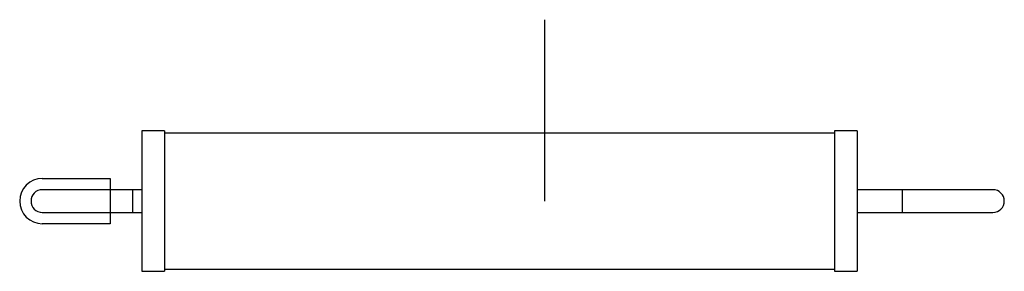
# Paper-space layout '_Normal a' of a CAD drawing. Header units: millimetres. Extents: x -176 to 259, y -31 to 80.
import ezdxf

# ---------------------------------------------------------------- set-up
doc = ezdxf.new("R2010")
doc.units = ezdxf.units.MM

psp = doc.layouts.new('_Normal a')

# ---------------------------------------------------------------- linework, layer by layer
at = {"color": 7, "linetype": 'Continuous'}
for p, q in [((56, 0), (56, 80)), ((-166, 10), (-136, 10)), ((-136, 10), (-136, -10)), ((-136, -10), (-166, -10))]:
    psp.add_line(p, q, dxfattribs=at)
at = {"color": 7, "linetype": 'Continuous', "lineweight": 25}
for p, q in [((-112, 31), (-122, 31)), ((-122, 31), (-122, -31)), ((-112, 31), (-112, -31)), ((194, 31), (184, 31)), ((184, 31), (184, -31)), ((194, 31), (194, -31)), ((184, 30), (-112, 30)), ((-122, 5), (-166, 5)), ((254, 5), (194, 5)), ((-166, -5), (-122, -5)), ((194, -5), (254, -5)), ((-112, -30), (184, -30)), ((-122, -31), (-112, -31)), ((184, -31), (194, -31))]:
    psp.add_line(p, q, dxfattribs=at)
at = {"color": 8, "linetype": 'Continuous', "lineweight": 25}
for p, q in [((-126, -5), (-126, 5)), ((214, -5), (214, 5))]:
    psp.add_line(p, q, dxfattribs=at)
at = {"color": 7, "linetype": 'Continuous'}
psp.add_arc((-166, 0), 10, 90, 270, dxfattribs=at)
at = {"color": 7, "linetype": 'Continuous', "lineweight": 25}
for centre, start, end in [((-166, 0), 90, 270), ((254, 0), 270, 90)]:
    psp.add_arc(centre, 5, start, end, dxfattribs=at)

doc.saveas('drawing.dxf')
